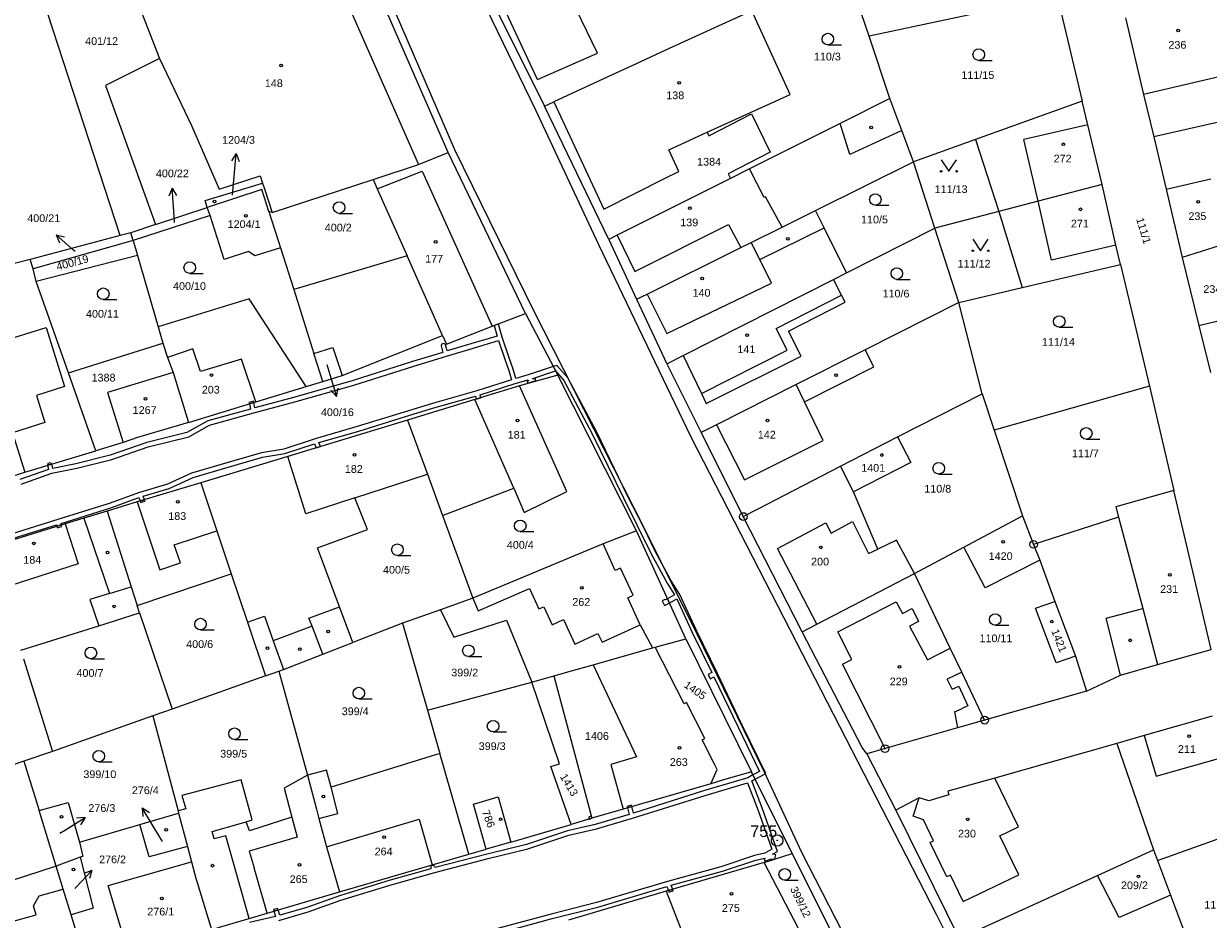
# Model space of a CAD drawing. Header units: metres. Extents: x -747283 to -746243, y -1022515 to -1021544.
# Tile 29 of 43: x -746611 to -746458, y -1022098 to -1021982. Entities that reach past the tile are written whole.
import ezdxf
from ezdxf.enums import TextEntityAlignment as Align

# ---------------------------------------------------------------- set-up
doc = ezdxf.new("R2010")
doc.units = ezdxf.units.M
doc.header["$MEASUREMENT"] = 0
for name, color, linetype in [('1', 251, 'CONTINUOUS'), ('101', 251, 'CONTINUOUS'), ('1016', 251, 'CONTINUOUS'), ('1029', 251, 'CONTINUOUS'), ('105', 251, 'CONTINUOUS'), ('18', 251, 'CONTINUOUS'), ('21800', 251, 'CONTINUOUS'), ('21900', 251, 'CONTINUOUS'), ('23700', 251, 'CONTINUOUS'), ('304', 251, 'CONTINUOUS'), ('314', 251, 'CONTINUOUS'), ('402', 251, 'CONTINUOUS'), ('404', 251, 'CONTINUOUS')]:
    doc.layers.add(name, color=color, linetype=linetype)
doc.styles.add('Arial', font='arial.ttf', dxfattribs={"height": 1})
doc.styles.get("Standard").update_dxf_attribs({"font": 'arial.ttf'})

# ---------------------------------------------------------------- blocks, each defined once
blk = doc.blocks.new('4_02$0')
at = {"layer": '404', "linetype": 'Continuous'}
blk.add_circle((-0.01, 0), 0.175, dxfattribs=at)
blk = doc.blocks.new('1029$2')
at = {"layer": '1029', "color": 0, "linetype": 'Continuous'}
for p, q in [((0, 3), (-0.5, 2)), ((0, 0), (0, 3)), ((0, 3), (0.5, 2))]:
    blk.add_line(p, q, dxfattribs=at)
blk = doc.blocks.new('3_04$4')
at = {"layer": '304', "linetype": 'Continuous'}
blk.add_line((0.01, 0), (1.76, 0), dxfattribs=at)
blk.add_circle((0.01, 0.75), 0.75, dxfattribs=at)
blk = doc.blocks.new('3_14$5')
at = {"layer": '314', "linetype": 'Continuous'}
blk.add_lwpolyline([(-1, 1.5), (0, 0), (1, 1.5)], dxfattribs=at)
for centre in [(-1, 0), (1, 0)]:
    blk.add_circle(centre, 0.1, dxfattribs=at)
blk = doc.blocks.new('$16')
at = {"layer": '1', "linetype": 'Continuous'}
for points in [[(186.335, 3.34), (193.725, 5.36), (199.635, 6.84), (208.575, 9.51), (208.795, 8.98), (209.365, 9.14), (209.155, 9.68), (215.795, 11.5), (220.115, 12.94), (221.275, 13.21), (221.335, 13.1), (221.225, 13.06), (221.315, 12.82), (222.025, 13.07), (222.605, 13.12), (222.715, 13.64), (222.305, 13.71), (222.305, 13.71), (222.935, 14.07), (221.005, 19.59), (219.605, 23.22), (220.035, 23.45), (221.425, 24.19), (218.375, 30.45), (215.115, 37.27), (212.465, 42.66), (210.275, 47.4), (209.135, 49.2), (207.065, 53.06), (205.575, 56.2), (203.505, 60.25), (199.505, 68.49), (195.725, 75.55), (194.335, 77.16), (193.855, 77), (190.735, 75.96), (189.015, 75.45), (188.655, 76.69), (188.175, 78.02), (187.225, 80.84), (186.765, 82.5), (186.185, 82.34), (186.565, 80.95), (183.145, 79.95), (180.105, 79.03), (179.885, 79.84), (179.685, 79.99), (179.375, 79.91), (179.305, 79.68), (179.525, 78.85), (175.605, 77.65), (167.785, 75.17), (160.175, 72.99), (155.145, 71.66), (155.015, 72.34), (154.435, 72.16), (154.565, 71.5), (149.025, 69.96), (146.335, 68.46), (141.105, 67.16), (136.385, 65.51), (131.925, 64.38), (128.935, 63.79), (128.795, 64.36), (128.225, 64.19), (128.355, 63.63), (124.655, 62.34)], [(124.835, 61.76), (128.785, 63.15), (132.065, 63.8), (136.565, 64.93), (141.285, 66.58), (146.555, 67.9), (149.245, 69.4), (154.995, 71), (160.335, 72.41), (167.965, 74.59), (175.785, 77.07), (179.985, 78.36), (183.315, 79.37), (186.745, 80.38), (187.615, 77.82), (188.075, 76.51), (188.075, 76.51), (188.445, 75.28), (183.925, 73.84), (178.185, 72.22), (174.505, 71.1), (168.435, 69.22), (162.945, 67.63), (158.895, 66.3), (155.985, 65.83), (150.775, 64.31), (146.935, 63.16), (143.815, 61.74), (140.175, 60.68), (136.235, 59.24), (129.585, 57.14), (122.955, 55.1)], [(123.135, 54.52), (129.425, 56.46), (129.445, 56.27), (130.025, 56.45), (130.005, 56.64), (136.435, 58.68), (140.085, 60.01), (140.245, 59.55), (140.825, 59.72), (140.655, 60.19), (144.015, 61.18), (147.155, 62.6), (150.955, 63.73), (156.125, 65.25), (159.035, 65.72), (162.865, 66.97), (163.095, 66.45), (163.675, 66.62), (163.445, 67.15), (168.615, 68.64), (174.685, 70.52), (178.345, 71.64), (183.785, 73.17), (183.865, 72.78), (184.445, 72.95), (184.365, 73.35), (188.905, 74.79), (190.615, 75.3), (190.655, 75.17), (190.475, 75.11), (190.555, 74.87), (191.575, 75.21), (191.495, 75.45), (191.225, 75.36), (191.195, 75.48), (194.145, 76.46), (195.225, 75.21), (198.965, 68.21), (202.965, 59.99), (206.525, 52.78), (208.615, 48.9), (209.595, 47.37), (208.995, 47.04), (208.685, 46.87), (208.925, 46.34), (209.265, 46.52), (209.875, 46.84), (211.925, 42.4), (214.445, 37.28), (213.945, 37.02), (214.195, 36.49), (214.705, 36.74), (217.835, 30.19), (220.625, 24.45), (220.625, 24.45), (219.765, 23.99), (219.115, 23.64), (213.365, 21.93), (204.265, 19.04), (204.045, 19.89), (203.475, 19.71), (203.695, 18.87), (199.285, 17.58), (195.715, 16.75), (190.375, 14.98), (185.285, 13.72), (178.555, 11.99), (178.455, 12.17), (178.285, 12.25), (177.985, 12.15), (177.965, 11.83), (172.675, 10.32), (166.105, 8.32), (161.865, 6.79), (158.385, 5.78), (158.155, 6.48), (157.585, 6.32), (157.805, 5.63), (154.435, 4.83)], [(158.265, 5.12), (162.045, 6.21), (166.285, 7.76), (172.835, 9.74), (178.485, 11.35), (185.425, 13.14), (190.535, 14.4), (195.875, 16.17), (199.445, 17), (204.145, 18.37), (213.545, 21.35), (219.045, 22.99), (220.445, 19.39), (222.195, 14.35), (222.195, 14.35), (221.325, 13.84), (219.955, 13.52), (215.615, 12.08), (208.675, 10.17), (199.475, 7.42), (193.565, 5.94), (186.155, 3.92)]]:
    blk.add_lwpolyline(points, dxfattribs=at)
blk = doc.blocks.new('1_01$20')
at = {"layer": '101', "linetype": 'Continuous'}
for radius in [0.75, 0.03]:
    blk.add_circle((0, 0), radius, dxfattribs=at)
blk = doc.blocks.new('1_05$21')
at = {"layer": '105', "linetype": 'Continuous'}
for radius in [0.5, 0.0303]:
    blk.add_circle((0, 0), radius, dxfattribs=at)

msp = doc.modelspace()

# ---------------------------------------------------------------- linework, layer by layer
at = {"layer": '1029'}
for p, q in [((-746584.15, -1022003.79), (-746583.93, -1022001.36)), ((-746591.66, -1022007.34), (-746591.77, -1022005.87)), ((-746604.57, -1022011.12), (-746604.78, -1022010.93)), ((-746571.9, -1022025.76), (-746571.51, -1022027.06)), ((-746606.53, -1022086.61), (-746605.82, -1022086.16)), ((-746593.24, -1022087.69), (-746594.31, -1022085.9)), ((-746604.58, -1022093.8), (-746604.42, -1022093.63))]:
    msp.add_line(p, q, dxfattribs=at)
at = {"layer": '21800'}
for p, q in [((-746570.58, -1021962.45), (-746555.35, -1021997.87)), ((-746544.56, -1021988.79), (-746550.49, -1021976.1)), ((-746569.97, -1021977.23), (-746560.03, -1021999.82)), ((-746544.8, -1021992.77), (-746552.49, -1021976.83)), ((-746536.8, -1021985.36), (-746539.54, -1021979.65)), ((-746544.56, -1021988.79), (-746536.8, -1021985.36)), ((-746593.6, -1021986.04), (-746589.48, -1021994.73)), ((-746453.8, -1021987.89), (-746465.96, -1021990.72)), ((-746536.61, -1022010.25), (-746544.8, -1021992.77)), ((-746504.05, -1021998.51), (-746505.29, -1021994.47)), ((-746473.16, -1021994.66), (-746481.46, -1021996.56)), ((-746589.48, -1021994.73), (-746585.85, -1022003.01)), ((-746497.29, -1021995.4), (-746504.05, -1021998.51)), ((-746479.62, -1022004.59), (-746481.46, -1021996.56)), ((-746555.35, -1021997.87), (-746545.1, -1022018.75)), ((-746565.37, -1022002.96), (-746559.52, -1022000.69)), ((-746559.52, -1022000.69), (-746550.47, -1022020.8)), ((-746515.15, -1022004.1), (-746517.06, -1022000.37)), ((-746585.85, -1022003.01), (-746580.56, -1022001.27)), ((-746580.56, -1022001.27), (-746580.23, -1022002.25)), ((-746463, -1022003.02), (-746457.21, -1022001.67)), ((-746515, -1022004.01), (-746515.15, -1022004.1)), ((-746512.84, -1022007.94), (-746515, -1022004.01)), ((-746477.88, -1022012.23), (-746479.62, -1022004.59)), ((-746531.93, -1022013.7), (-746519.81, -1022007.6)), ((-746519.81, -1022007.6), (-746518.2, -1022010.6)), ((-746515.72, -1022012.16), (-746507.39, -1022008.02)), ((-746534.24, -1022008.99), (-746531.93, -1022013.7)), ((-746515.72, -1022012.16), (-746516.83, -1022009.92)), ((-746524.62, -1022035.2), (-746536.61, -1022010.25)), ((-746469.52, -1022010.28), (-746477.88, -1022012.23)), ((-746556.89, -1022021.99), (-746561.48, -1022011.68)), ((-746514.2, -1022015.2), (-746515.72, -1022012.16)), ((-746527.8, -1022021.74), (-746514.2, -1022015.2)), ((-746530.34, -1022016.63), (-746527.8, -1022021.74)), ((-746513.59, -1022021.12), (-746505.12, -1022016.78)), ((-746545.1, -1022018.75), (-746530.8, -1022046.85)), ((-746458.77, -1022020.72), (-746452.94, -1022019.3)), ((-746512.19, -1022023.93), (-746513.59, -1022021.12)), ((-746589.28, -1022023.72), (-746592.57, -1022024.85)), ((-746588.27, -1022026.69), (-746589.28, -1022023.72)), ((-746582.99, -1022025.09), (-746588.27, -1022026.69)), ((-746581.13, -1022030.64), (-746582.99, -1022025.09)), ((-746523.3, -1022029.54), (-746512.19, -1022023.93)), ((-746500.93, -1022026.09), (-746502.07, -1022023.88)), ((-746509.93, -1022030.6), (-746500.93, -1022026.09)), ((-746509.93, -1022030.6), (-746511, -1022028.38)), ((-746547.64, -1022041.83), (-746552.69, -1022030.33)), ((-746507.49, -1022035.65), (-746509.93, -1022030.6)), ((-746521.33, -1022033.59), (-746517.73, -1022040.75)), ((-746503.75, -1022075.89), (-746524.62, -1022035.2)), ((-746517.73, -1022040.75), (-746507.49, -1022035.65)), ((-746574.61, -1022045.14), (-746576.96, -1022037.72)), ((-746596.5, -1022043.61), (-746593.57, -1022052.44)), ((-746568.26, -1022043.08), (-746574.61, -1022045.14)), ((-746605.85, -1022046.45), (-746604.17, -1022051.64)), ((-746603.43, -1022045.71), (-746600.09, -1022055.51)), ((-746530.8, -1022046.85), (-746523.91, -1022060.75)), ((-746513.42, -1022049.65), (-746507.15, -1022046.34)), ((-746507.15, -1022046.34), (-746506.49, -1022047.65)), ((-746506.49, -1022047.65), (-746503.71, -1022046.16)), ((-746503.71, -1022046.16), (-746501.63, -1022050.31)), ((-746469.19, -1022045.6), (-746466.05, -1022057.44)), ((-746591.7, -1022049.2), (-746586.17, -1022047.35)), ((-746590.89, -1022051.51), (-746591.7, -1022049.2)), ((-746534.48, -1022052.52), (-746536.06, -1022049.06)), ((-746508.31, -1022059.49), (-746513.42, -1022049.65)), ((-746501.63, -1022050.31), (-746500.43, -1022049.74)), ((-746593.57, -1022052.44), (-746590.89, -1022051.51)), ((-746604.17, -1022051.64), (-746614.12, -1022054.83)), ((-746533.8, -1022052.2), (-746534.48, -1022052.52)), ((-746532.18, -1022055.73), (-746533.8, -1022052.2)), ((-746600.09, -1022055.51), (-746602.67, -1022056.3)), ((-746600.09, -1022055.51), (-746597.27, -1022054.64)), ((-746552.96, -1022056.09), (-746552.25, -1022057.73)), ((-746552.25, -1022057.73), (-746545.61, -1022054.87)), ((-746545.61, -1022054.87), (-746544.4, -1022057.51)), ((-746532.86, -1022056.05), (-746532.18, -1022055.73)), ((-746531.25, -1022059.56), (-746532.86, -1022056.05)), ((-746602.67, -1022056.3), (-746601.5, -1022059.69)), ((-746574.22, -1022058.72), (-746570.26, -1022057.24)), ((-746544.4, -1022057.51), (-746543.77, -1022057.21)), ((-746543.77, -1022057.21), (-746542.68, -1022059.58)), ((-746505.62, -1022060.46), (-746498.05, -1022056.56)), ((-746498.05, -1022056.56), (-746497.23, -1022058.11)), ((-746497.23, -1022058.11), (-746495.97, -1022057.45)), ((-746495.97, -1022057.45), (-746495.12, -1022059.14)), ((-746470.8, -1022058.68), (-746466.05, -1022057.44)), ((-746466.05, -1022057.44), (-746464.12, -1022064.73)), ((-746582.2, -1022059.23), (-746579.99, -1022058.45)), ((-746579.99, -1022058.45), (-746578.85, -1022061.66)), ((-746573.81, -1022059.76), (-746574.22, -1022058.72)), ((-746542.68, -1022059.58), (-746541.18, -1022058.89)), ((-746541.18, -1022058.89), (-746539.72, -1022062.07)), ((-746495.12, -1022059.14), (-746496.32, -1022059.75)), ((-746468.92, -1022066.09), (-746470.8, -1022058.68)), ((-746573.81, -1022059.76), (-746578.85, -1022061.66)), ((-746572.4, -1022063.36), (-746573.81, -1022059.76)), ((-746539.72, -1022062.07), (-746536.73, -1022060.7)), ((-746536.73, -1022060.7), (-746536.2, -1022061.83)), ((-746536.2, -1022061.83), (-746531.25, -1022059.56)), ((-746531.25, -1022059.56), (-746529.66, -1022062.57)), ((-746523.91, -1022060.75), (-746515.22, -1022078.56)), ((-746503.8, -1022064.07), (-746505.62, -1022060.46)), ((-746496.32, -1022059.75), (-746493.97, -1022064.11)), ((-746578.85, -1022061.66), (-746577.53, -1022065.35)), ((-746493.97, -1022064.11), (-746491.02, -1022062.61)), ((-746505, -1022064.66), (-746503.8, -1022064.07)), ((-746499.48, -1022075.64), (-746505, -1022064.66)), ((-746489.53, -1022065.73), (-746491.4, -1022066.62)), ((-746490.76, -1022067.93), (-746491.4, -1022066.62)), ((-746490.76, -1022067.93), (-746489.92, -1022067.55)), ((-746489.92, -1022067.55), (-746488.72, -1022070.1)), ((-746490.48, -1022070.86), (-746489.54, -1022070.45)), ((-746490.48, -1022070.86), (-746490.07, -1022072.95)), ((-746488.72, -1022070.1), (-746489.54, -1022070.45)), ((-746465.87, -1022073.94), (-746464.31, -1022079.21)), ((-746492.8, -1022097.18), (-746503.75, -1022075.89)), ((-746464.31, -1022079.21), (-746455.42, -1022076.69)), ((-746515.22, -1022078.56), (-746510.32, -1022089.07)), ((-746570.46, -1022084.05), (-746571.35, -1022080.65)), ((-746482.16, -1022085.79), (-746485.24, -1022079.45)), ((-746495.83, -1022084.4), (-746495.07, -1022082.03)), ((-746586.77, -1022086.41), (-746582.38, -1022085.13)), ((-746576.44, -1022084.52), (-746575.75, -1022087.14)), ((-746572.92, -1022084.69), (-746570.46, -1022084.05)), ((-746571.96, -1022088.37), (-746559.94, -1022084.8)), ((-746559.94, -1022084.8), (-746558.23, -1022090.71)), ((-746494.49, -1022084.89), (-746495.83, -1022084.4)), ((-746493.18, -1022087.59), (-746494.49, -1022084.89)), ((-746586.52, -1022087.36), (-746586.77, -1022086.41)), ((-746484.59, -1022086.97), (-746482.16, -1022085.79)), ((-746585, -1022086.97), (-746586.52, -1022087.36)), ((-746581.99, -1022097.68), (-746585, -1022086.97)), ((-746575.75, -1022087.14), (-746581.99, -1022088.95)), ((-746493.63, -1022087.81), (-746493.18, -1022087.59)), ((-746491.45, -1022092.3), (-746493.63, -1022087.81)), ((-746482.14, -1022092), (-746484.59, -1022086.97)), ((-746581.99, -1022088.95), (-746581.35, -1022091.13)), ((-746510.32, -1022089.07), (-746502.62, -1022104.1)), ((-746600.26, -1022093.42), (-746589.45, -1022090.33)), ((-746579.63, -1022096.98), (-746581.35, -1022091.13)), ((-746491, -1022092.08), (-746491.45, -1022092.3)), ((-746489.33, -1022095.5), (-746491, -1022092.08)), ((-746489.33, -1022095.5), (-746482.14, -1022092)), ((-746609.22, -1022094.76), (-746606.11, -1022093.89)), ((-746597.59, -1022102.37), (-746600.26, -1022093.42)), ((-746527.87, -1022094.16), (-746525.25, -1022100.94)), ((-746609.94, -1022096.04), (-746609.22, -1022094.76)), ((-746609.63, -1022097.2), (-746609.94, -1022096.04)), ((-746617.56, -1022099.4), (-746609.63, -1022097.2)), ((-746483.19, -1022116.32), (-746492.8, -1022097.18))]:
    msp.add_line(p, q, dxfattribs=at)
msp.add_lwpolyline([(-746621.99, -1022025.19), (-746608.3, -1022020.98), (-746605.94, -1022028.61), (-746609.58, -1022029.79), (-746608.48, -1022033.32), (-746612.68, -1022034.65), (-746611.08, -1022039.75)], dxfattribs=at)
at = {"layer": '21900'}
for p, q in [((-746556.18, -1021998.27), (-746571.58, -1021962.83)), ((-746598.7, -1022009.03), (-746609.34, -1021976.37)), ((-746477.15, -1021977.95), (-746501.56, -1021983.17)), ((-746477.15, -1021977.95), (-746473.89, -1021991.59)), ((-746498.84, -1021991.24), (-746501.56, -1021983.17)), ((-746473.89, -1021991.59), (-746487.76, -1021996.58)), ((-746543.68, -1021992.25), (-746542.45, -1021991.68)), ((-746535.33, -1022009.54), (-746543.68, -1021992.25)), ((-746516.82, -1021993.23), (-746514.39, -1021998.23)), ((-746454.05, -1021993.81), (-746464.62, -1021996.24)), ((-746527.54, -1021997.9), (-746522.56, -1021995.63)), ((-746487.76, -1021996.58), (-746495.78, -1021999.47)), ((-746487.76, -1021996.58), (-746484.73, -1022005.92)), ((-746546.14, -1022019.17), (-746556.18, -1021998.27)), ((-746526.24, -1022000.74), (-746527.54, -1021997.9)), ((-746508.5, -1022005.78), (-746495.78, -1021999.47)), ((-746493.01, -1022008.08), (-746495.78, -1021999.47)), ((-746578.99, -1022006.04), (-746565.91, -1022001.75)), ((-746594.14, -1022007.61), (-746587.41, -1022005.38)), ((-746587.05, -1022006.44), (-746587.41, -1022005.38)), ((-746587.05, -1022006.44), (-746597.03, -1022009.69)), ((-746578.99, -1022006.04), (-746579.43, -1022005.92)), ((-746579.43, -1022005.92), (-746577.9, -1022010.61)), ((-746484.73, -1022005.92), (-746493.01, -1022008.08)), ((-746484.73, -1022005.92), (-746481.7, -1022015.77)), ((-746594.14, -1022007.61), (-746597.33, -1022008.66)), ((-746504.48, -1022013.88), (-746493.01, -1022008.08)), ((-746489.9, -1022017.74), (-746493.01, -1022008.08)), ((-746598.7, -1022009.03), (-746610.37, -1022012.13)), ((-746597.03, -1022009.69), (-746610.02, -1022013.36)), ((-746597.33, -1022008.66), (-746598.7, -1022009.03)), ((-746597.03, -1022009.69), (-746597.33, -1022008.66)), ((-746597.03, -1022009.69), (-746596.47, -1022011.63)), ((-746535.33, -1022009.54), (-746531.71, -1022017.31)), ((-746577.9, -1022010.61), (-746576.2, -1022016.02)), ((-746610.37, -1022012.13), (-746624.89, -1022015.82)), ((-746610.02, -1022013.36), (-746610.37, -1022012.13)), ((-746596.47, -1022011.63), (-746609.59, -1022014.98)), ((-746596.47, -1022011.63), (-746593.79, -1022020.88)), ((-746481.7, -1022015.77), (-746468.93, -1022012.8)), ((-746468.93, -1022012.8), (-746465.18, -1022028.59)), ((-746609.59, -1022014.98), (-746610.02, -1022013.36)), ((-746506.18, -1022014.74), (-746504.48, -1022013.88)), ((-746605.4, -1022026.87), (-746609.59, -1022014.98)), ((-746576.2, -1022016.02), (-746573.57, -1022024.34)), ((-746525.66, -1022024.59), (-746506.18, -1022014.74)), ((-746489.9, -1022017.74), (-746481.7, -1022015.77)), ((-746531.71, -1022017.31), (-746527.81, -1022025.68)), ((-746546.14, -1022019.17), (-746541.94, -1022027.14)), ((-746486.88, -1022029.56), (-746489.9, -1022017.74)), ((-746593.79, -1022020.88), (-746593.16, -1022023.02)), ((-746605.4, -1022026.87), (-746593.16, -1022023.02)), ((-746572.44, -1022027.99), (-746573.57, -1022024.34)), ((-746527.81, -1022025.68), (-746525.66, -1022024.59)), ((-746601.85, -1022036.96), (-746605.4, -1022026.87)), ((-746591.83, -1022026.79), (-746589.86, -1022033.29)), ((-746527.81, -1022025.68), (-746523.35, -1022034.61)), ((-746574.6, -1022028.65), (-746572.44, -1022027.99)), ((-746572.44, -1022027.99), (-746569.92, -1022027.2)), ((-746541.94, -1022027.14), (-746546.92, -1022028.55)), ((-746531.74, -1022047.35), (-746541.94, -1022027.14)), ((-746497.85, -1022035.18), (-746486.88, -1022029.56)), ((-746486.88, -1022029.56), (-746485.32, -1022034.3)), ((-746465.18, -1022028.59), (-746485.32, -1022034.3)), ((-746465.18, -1022028.59), (-746462.01, -1022042.13)), ((-746561.42, -1022033), (-746558.84, -1022040.03)), ((-746485.32, -1022034.3), (-746481.66, -1022045.43)), ((-746598.34, -1022035.88), (-746601.85, -1022036.96)), ((-746505.25, -1022038.98), (-746497.85, -1022035.18)), ((-746503.57, -1022042.31), (-746505.25, -1022038.98)), ((-746558.84, -1022040.03), (-746556.88, -1022045.39)), ((-746457.16, -1022062.76), (-746462.01, -1022042.13)), ((-746556.88, -1022045.39), (-746552.96, -1022056.09)), ((-746510.22, -1022060.48), (-746517.87, -1022045.51)), ((-746489.24, -1022049.48), (-746481.66, -1022045.43)), ((-746481.66, -1022045.43), (-746480.21, -1022049.13)), ((-746525.32, -1022061.37), (-746531.74, -1022047.35)), ((-746495.66, -1022052.91), (-746489.24, -1022049.48)), ((-746480.21, -1022049.13), (-746479.4, -1022051.19)), ((-746479.4, -1022051.19), (-746477.47, -1022056.54)), ((-746596.5, -1022057.06), (-746584.3, -1022052.95)), ((-746552.96, -1022056.09), (-746557.16, -1022057.6)), ((-746596.19, -1022058.02), (-746596.5, -1022057.06)), ((-746557.16, -1022057.6), (-746562.09, -1022059.37)), ((-746477.47, -1022056.54), (-746474.77, -1022063.64)), ((-746596.19, -1022058.02), (-746591.98, -1022070.5)), ((-746562.09, -1022059.37), (-746568.53, -1022061.87)), ((-746562.09, -1022059.37), (-746558.85, -1022070.63)), ((-746529.29, -1022062.46), (-746525.32, -1022061.37)), ((-746474.77, -1022063.64), (-746473.36, -1022068.16)), ((-746611.26, -1022063.99), (-746607.51, -1022076.01)), ((-746579.88, -1022066.2), (-746591.98, -1022070.5)), ((-746579.88, -1022066.2), (-746578.13, -1022065.58)), ((-746578.13, -1022065.58), (-746574.39, -1022079.08)), ((-746545.3, -1022067.03), (-746542.47, -1022066.2)), ((-746542.47, -1022066.2), (-746537.5, -1022084.68)), ((-746558.85, -1022070.63), (-746545.3, -1022067.03)), ((-746473.36, -1022068.16), (-746486.56, -1022071.94)), ((-746594.48, -1022071.38), (-746607.51, -1022076.01)), ((-746591.98, -1022070.5), (-746594.48, -1022071.38)), ((-746594.48, -1022071.38), (-746591.21, -1022083.71)), ((-746558.85, -1022070.63), (-746557.23, -1022076.27)), ((-746607.51, -1022076.01), (-746611.2, -1022077.26)), ((-746469.42, -1022074.95), (-746464.66, -1022088.78)), ((-746611.2, -1022077.26), (-746616.92, -1022079.2)), ((-746611.2, -1022077.26), (-746609.24, -1022083.66)), ((-746553.47, -1022089.35), (-746557.23, -1022076.27)), ((-746501.85, -1022076.32), (-746498.08, -1022083.63)), ((-746511.54, -1022089.24), (-746516.81, -1022078.65)), ((-746522.09, -1022080.19), (-746533.45, -1022083.49)), ((-746607.02, -1022090.9), (-746609.24, -1022083.66)), ((-746591.21, -1022083.71), (-746591.13, -1022084.02)), ((-746533.45, -1022083.49), (-746537.5, -1022084.68)), ((-746498.08, -1022083.63), (-746489.87, -1022100.3)), ((-746596.15, -1022085.47), (-746591.13, -1022084.02)), ((-746591.13, -1022084.02), (-746589.98, -1022088.34)), ((-746537.5, -1022084.68), (-746540.21, -1022085.48)), ((-746604.01, -1022087.77), (-746596.15, -1022085.47)), ((-746548.02, -1022087.76), (-746540.21, -1022085.48)), ((-746464.14, -1022090.16), (-746452.43, -1022085.94)), ((-746589.98, -1022088.34), (-746589.45, -1022090.33)), ((-746548.02, -1022087.76), (-746551.21, -1022088.69)), ((-746603.91, -1022089.72), (-746607.02, -1022090.9)), ((-746553.47, -1022089.35), (-746551.21, -1022088.69)), ((-746515.16, -1022090.4), (-746511.54, -1022089.24)), ((-746505.33, -1022101.56), (-746511.54, -1022089.24)), ((-746471.91, -1022092.09), (-746464.66, -1022088.78)), ((-746464.66, -1022088.78), (-746464.14, -1022090.16)), ((-746464.14, -1022090.16), (-746462.44, -1022094.66)), ((-746489.87, -1022100.3), (-746471.91, -1022092.09)), ((-746462.44, -1022094.66), (-746458.79, -1022104.35)), ((-746603, -1022104), (-746605.09, -1022097.2))]:
    msp.add_line(p, q, dxfattribs=at)
for points in [[(-746598.65, -1021972.46), (-746595.81, -1021980.37), (-746593.6, -1021986.04), (-746600.6, -1021989.56), (-746594.14, -1022007.61)], [(-746501.56, -1021983.17), (-746503.09, -1021978.62), (-746504.82, -1021974.43)], [(-746551.47, -1021976.52), (-746545.21, -1021989.1), (-746543.68, -1021992.25)], [(-746516.75, -1021979.87), (-746527.95, -1021984.99), (-746531.87, -1021986.8), (-746534.87, -1021988.18), (-746542.45, -1021991.68)], [(-746522.56, -1021995.63), (-746511.8, -1021990.71), (-746516.75, -1021979.87)], [(-746468.28, -1021980.79), (-746468.24, -1021980.94), (-746465.96, -1021990.72), (-746464.62, -1021996.24)], [(-746498.84, -1021991.24), (-746505.29, -1021994.47), (-746517.06, -1022000.37), (-746519.53, -1022001.61)], [(-746495.78, -1021999.47), (-746497.29, -1021995.4), (-746498.84, -1021991.24)], [(-746471.33, -1022002.42), (-746473.16, -1021994.66), (-746473.89, -1021991.59)], [(-746542.45, -1021991.68), (-746535.95, -1022005.61), (-746528.02, -1022001.59), (-746526.24, -1022000.74)], [(-746522.56, -1021995.63), (-746522.33, -1021996.09), (-746516.82, -1021993.23)], [(-746464.62, -1021996.24), (-746463, -1022003.02), (-746460.93, -1022011.88)], [(-746565.91, -1022001.75), (-746560.03, -1021999.82), (-746556.18, -1021998.27)], [(-746514.39, -1021998.23), (-746519.82, -1022001.03), (-746519.53, -1022001.61)], [(-746587.41, -1022005.38), (-746587.69, -1022004.5), (-746580.23, -1022002.25), (-746580, -1022002.98), (-746578.99, -1022006.04)], [(-746565.91, -1022001.75), (-746565.37, -1022002.96), (-746561.48, -1022011.68), (-746576.2, -1022016.02)], [(-746519.53, -1022001.61), (-746534.24, -1022008.99), (-746535.33, -1022009.54)], [(-746579.43, -1022005.92), (-746580.34, -1022003.04), (-746587.41, -1022005.38)], [(-746471.33, -1022002.42), (-746479.62, -1022004.59), (-746484.73, -1022005.92)], [(-746468.93, -1022012.8), (-746469.52, -1022010.28), (-746471.33, -1022002.42)], [(-746577.9, -1022010.61), (-746581.25, -1022011.68), (-746582.06, -1022011.12), (-746585.2, -1022012.16), (-746587.05, -1022006.44)], [(-746531.71, -1022017.31), (-746530.34, -1022016.63), (-746518.2, -1022010.6), (-746516.83, -1022009.92), (-746512.84, -1022007.94), (-746508.5, -1022005.78)], [(-746504.48, -1022013.88), (-746507.39, -1022008.02), (-746508.5, -1022005.78)], [(-746451.68, -1022008.92), (-746455.2, -1022010.05), (-746460.93, -1022011.88)], [(-746460.93, -1022011.88), (-746458.77, -1022020.72), (-746457.27, -1022026.83)], [(-746525.66, -1022024.59), (-746523.3, -1022029.54), (-746522.68, -1022030.84), (-746510.36, -1022024.7), (-746512, -1022021.45), (-746504.66, -1022017.66), (-746505.12, -1022016.78), (-746506.18, -1022014.74)], [(-746574.6, -1022028.65), (-746581.98, -1022017.26), (-746593.79, -1022020.88)], [(-746569.92, -1022027.2), (-746556.89, -1022021.99), (-746556.38, -1022023.12), (-746550.47, -1022020.8), (-746546.14, -1022019.17)], [(-746489.9, -1022017.74), (-746502.07, -1022023.88), (-746511, -1022028.38), (-746521.33, -1022033.59), (-746523.35, -1022034.61)], [(-746593.16, -1022023.02), (-746592.57, -1022024.85), (-746591.83, -1022026.79)], [(-746573.57, -1022024.34), (-746571.13, -1022023.58), (-746569.92, -1022027.2)], [(-746591.83, -1022026.79), (-746600.34, -1022029.41), (-746598.34, -1022035.88)], [(-746589.86, -1022033.29), (-746581.13, -1022030.64), (-746574.6, -1022028.65)], [(-746546.92, -1022028.55), (-746552.69, -1022030.33), (-746561.42, -1022033)], [(-746556.88, -1022045.39), (-746547.64, -1022041.83), (-746546.29, -1022044.97), (-746540.75, -1022042.28), (-746546.92, -1022028.55)], [(-746561.42, -1022033), (-746576.96, -1022037.72), (-746588.24, -1022041.14)], [(-746589.86, -1022033.29), (-746596.46, -1022035.27), (-746598.34, -1022035.88)], [(-746523.35, -1022034.61), (-746518.56, -1022044.17), (-746517.87, -1022045.51)], [(-746497.85, -1022035.18), (-746496.14, -1022038.5), (-746503.57, -1022042.31)], [(-746616.87, -1022041.55), (-746611.08, -1022039.75), (-746601.85, -1022036.96)], [(-746517.87, -1022045.51), (-746515.93, -1022044.5), (-746505.25, -1022038.98)], [(-746568.53, -1022061.87), (-746570.26, -1022057.24), (-746573.12, -1022049.56), (-746566.62, -1022047.18), (-746568.26, -1022043.08), (-746558.84, -1022040.03)], [(-746588.24, -1022041.14), (-746596.5, -1022043.61), (-746600.41, -1022044.81)], [(-746588.24, -1022041.14), (-746586.17, -1022047.35), (-746584.3, -1022052.95)], [(-746495.66, -1022052.91), (-746497.98, -1022048.56), (-746500.43, -1022049.74), (-746503.57, -1022042.31)], [(-746462.01, -1022042.13), (-746469.55, -1022044.25), (-746469.19, -1022045.6), (-746480.21, -1022049.13)], [(-746600.41, -1022044.81), (-746603.43, -1022045.71), (-746605.85, -1022046.45), (-746615.78, -1022049.52)], [(-746600.41, -1022044.81), (-746597.27, -1022054.64), (-746596.5, -1022057.06)], [(-746531.74, -1022047.35), (-746536.06, -1022049.06), (-746552.96, -1022056.09)], [(-746479.4, -1022051.19), (-746486.48, -1022054.78), (-746489.24, -1022049.48)], [(-746584.3, -1022052.95), (-746582.2, -1022059.23), (-746579.88, -1022066.2)], [(-746510.22, -1022060.48), (-746508.31, -1022059.49), (-746495.66, -1022052.91)], [(-746486.56, -1022071.94), (-746489.53, -1022065.73), (-746491.02, -1022062.61), (-746495.66, -1022052.91)], [(-746557.16, -1022057.6), (-746555.43, -1022061.18), (-746548.59, -1022058.96), (-746545.3, -1022067.03)], [(-746474.77, -1022063.64), (-746477.29, -1022064.48), (-746479.94, -1022057.39), (-746477.47, -1022056.54)], [(-746611.61, -1022062.87), (-746601.5, -1022059.69), (-746596.19, -1022058.02)], [(-746501.85, -1022076.32), (-746502.43, -1022075.49), (-746510.22, -1022060.48)], [(-746578.13, -1022065.58), (-746577.53, -1022065.35), (-746572.4, -1022063.36), (-746568.53, -1022061.87)], [(-746525.32, -1022061.37), (-746518.62, -1022074.99), (-746516.81, -1022078.65)], [(-746537.33, -1022064.74), (-746529.66, -1022062.57), (-746529.29, -1022062.46)], [(-746522.09, -1022080.19), (-746521.26, -1022078.34), (-746521.61, -1022077.66), (-746523.21, -1022074.5), (-746522.87, -1022074.33), (-746525.22, -1022069.66), (-746525.56, -1022069.82), (-746529.29, -1022062.46)], [(-746473.36, -1022068.16), (-746468.92, -1022066.09), (-746464.12, -1022064.73), (-746457.16, -1022062.76)], [(-746542.47, -1022066.2), (-746540.16, -1022065.54), (-746537.33, -1022064.74)], [(-746537.33, -1022064.74), (-746531.72, -1022076.7), (-746535.07, -1022077.68), (-746533.45, -1022083.49)], [(-746540.21, -1022085.48), (-746542.86, -1022077.95), (-746541.71, -1022077.59), (-746545.3, -1022067.03)], [(-746457.02, -1022071.41), (-746465.87, -1022073.94), (-746469.42, -1022074.95)], [(-746486.56, -1022071.94), (-746490.07, -1022072.95), (-746499.48, -1022075.64), (-746501.85, -1022076.32)], [(-746469.42, -1022074.95), (-746485.24, -1022079.45), (-746491.32, -1022081.17), (-746491.19, -1022081.64), (-746493.82, -1022082.42), (-746495.07, -1022082.03), (-746498.08, -1022083.63)], [(-746557.23, -1022076.27), (-746571.35, -1022080.65), (-746571.93, -1022078.43), (-746574.39, -1022079.08)], [(-746574.39, -1022079.08), (-746577.42, -1022080.79), (-746576.44, -1022084.52), (-746581.93, -1022086.29), (-746582.38, -1022085.13), (-746581.57, -1022084.89)], [(-746574.39, -1022079.08), (-746573.24, -1022083.49), (-746572.92, -1022084.69), (-746571.96, -1022088.37), (-746570.24, -1022094.22)], [(-746516.81, -1022078.65), (-746520.55, -1022079.74), (-746522.09, -1022080.19)], [(-746581.57, -1022084.89), (-746583.03, -1022079.69), (-746590.72, -1022081.73)], [(-746590.72, -1022081.73), (-746590.18, -1022083.44), (-746591.21, -1022083.71)], [(-746551.21, -1022088.69), (-746552.88, -1022082.83), (-746549.66, -1022081.89), (-746548.02, -1022087.76)], [(-746609.24, -1022083.66), (-746605.47, -1022082.63), (-746604.01, -1022087.77)], [(-746589.98, -1022088.34), (-746594.95, -1022089.68), (-746596.15, -1022085.47)], [(-746604.01, -1022087.77), (-746603.57, -1022089.62), (-746603.91, -1022089.72)], [(-746603.91, -1022089.72), (-746602.21, -1022096.34), (-746605.09, -1022097.2)], [(-746570.24, -1022094.22), (-746558.23, -1022090.71), (-746553.47, -1022089.35)], [(-746607.02, -1022090.9), (-746616.86, -1022094.08), (-746617.31, -1022094.02), (-746623.76, -1022095.97)], [(-746605.09, -1022097.2), (-746606.11, -1022093.89), (-746607.02, -1022090.9)], [(-746589.45, -1022090.33), (-746588.84, -1022092.62), (-746588.73, -1022093.02), (-746586.88, -1022099.13)], [(-746515.16, -1022090.4), (-746527.87, -1022094.16), (-746540.53, -1022097.91)], [(-746526.27, -1022108.57), (-746526.74, -1022107.09), (-746527.8, -1022107.43), (-746528.05, -1022106.67), (-746516.17, -1022102.7), (-746510.11, -1022100.14), (-746515.16, -1022090.4)], [(-746462.44, -1022094.66), (-746469.11, -1022097.54), (-746471.91, -1022092.09)], [(-746586.88, -1022099.13), (-746581.99, -1022097.68), (-746579.63, -1022096.98), (-746570.24, -1022094.22)]]:
    msp.add_lwpolyline(points, dxfattribs=at)
at = {"layer": '23700'}
for points in [[(-746582, -1022030.7), (-746581.94, -1022030.89), (-746581.36, -1022030.71), (-746581.42, -1022030.52), (-746582, -1022030.7)], [(-746608.15, -1022038.86), (-746607.58, -1022038.69), (-746607.77, -1022038.54), (-746608.08, -1022038.63), (-746608.15, -1022038.86)], [(-746595.55, -1022043.33), (-746596.13, -1022043.5), (-746596.07, -1022043.69), (-746595.49, -1022043.52), (-746595.55, -1022043.33)], [(-746606.93, -1022046.78), (-746606.87, -1022046.97), (-746606.29, -1022046.79), (-746606.35, -1022046.6), (-746606.93, -1022046.78)], [(-746527.45, -1022056.71), (-746527.69, -1022056.18), (-746527.94, -1022056.32), (-746528.07, -1022056.26), (-746528.41, -1022056.44), (-746528.09, -1022057.05), (-746527.75, -1022056.87), (-746527.45, -1022056.71)], [(-746532.9, -1022083.34), (-746532.33, -1022083.16), (-746532.37, -1022082.99), (-746532.95, -1022083.15), (-746532.9, -1022083.34)], [(-746537.9, -1022084.48), (-746537.84, -1022084.72), (-746537.96, -1022084.82), (-746537.5, -1022084.68), (-746537.58, -1022084.4), (-746537.9, -1022084.48)], [(-746527.58, -1022094.07), (-746527.53, -1022094.26), (-746526.96, -1022094.1), (-746527.01, -1022093.91), (-746527.58, -1022094.07)], [(-746578.79, -1022096.73), (-746578.22, -1022096.57), (-746578.27, -1022096.38), (-746578.84, -1022096.54), (-746578.79, -1022096.73)]]:
    msp.add_lwpolyline(points, close=True, dxfattribs=at)

# ---------------------------------------------------------------- block references
at = {"layer": '101'}
msp.add_blockref('1_01$20', (-746513.47, -1022087.56), dxfattribs=at)
at = {"layer": '1029'}
for p, rotation in [((-746583.93, -1022001.36), 355), ((-746591.77, -1022005.87), 4), ((-746604.78, -1022010.93), 48), ((-746571.51, -1022027.06), 197), ((-746594.31, -1022085.9), 30.99999999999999), ((-746605.82, -1022086.16), 302), ((-746604.42, -1022093.63), 317.0000000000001)]:
    msp.add_blockref('1029$2', p, dxfattribs=dict(at, rotation=rotation))
at = {"layer": '105'}
for p in [(-746517.87, -1022045.51), (-746480.21, -1022049.13), (-746486.56, -1022071.94), (-746499.48, -1022075.64)]:
    msp.add_blockref('1_05$21', p, dxfattribs=at)
at = {"layer": '23700'}
msp.add_blockref('$16', (-746736.38, -1022103.05), dxfattribs=at)
at = {"layer": '304'}
for p in [(-746506.91, -1021984.28), (-746487.34, -1021986.3), (-746500.75, -1022005.1), (-746570.32, -1022006.15), (-746589.7, -1022013.95), (-746497.96, -1022014.72), (-746600.91, -1022017.34), (-746476.88, -1022020.94), (-746473.39, -1022035.46), (-746492.53, -1022040), (-746546.82, -1022047.46), (-746562.76, -1022050.57), (-746588.3, -1022060.22), (-746485.2, -1022059.62), (-746553.55, -1022063.68), (-746602.52, -1022063.97), (-746567.76, -1022069.18), (-746583.89, -1022074.45), (-746550.34, -1022073.47), (-746601.5, -1022077.37), (-746512.5, -1022092.71)]:
    msp.add_blockref('3_04$4', p, dxfattribs=at)
at = {"layer": '314'}
for p in [(-746491.2, -1022000.69), (-746487.09, -1022011.01)]:
    msp.add_blockref('3_14$5', p, dxfattribs=at)
at = {"layer": '402', "rotation": 305}
msp.add_blockref('4_02$0', (-746501.28, -1021995.02), dxfattribs=at)
at = {"layer": '402'}
for p in [(-746512.07, -1022009.46), (-746505.83, -1022027.15), (-746600.33, -1022050.18), (-746599.5, -1022057.17), (-746571.72, -1022060.44), (-746467.68, -1022061.58), (-746579.59, -1022062.6), (-746575.41, -1022062.74), (-746572.34, -1022081.84), (-746586.73, -1022090.83)]:
    msp.add_blockref('4_02$0', p, dxfattribs=at)
at = {"layer": '404'}
for p in [(-746461.45, -1021982.43), (-746577.83, -1021986.95), (-746526.18, -1021989.2), (-746476.34, -1021997.19), (-746586.45, -1022004.6), (-746524.79, -1022005.48), (-746458.86, -1022004.66), (-746582.4, -1022006.46), (-746474.1, -1022005.63), (-746557.77, -1022009.84), (-746523.19, -1022014.62), (-746517.37, -1022021.95), (-746586.86, -1022027.14), (-746595.41, -1022030.23), (-746547.17, -1022033.04), (-746514.72, -1022033.03), (-746568.3, -1022037.49), (-746499.87, -1022037.52), (-746591.21, -1022043.6), (-746609.91, -1022048.99), (-746507.8, -1022049.51), (-746484.14, -1022048.8), (-746462.52, -1022053.08), (-746538.79, -1022054.75), (-746477.85, -1022059.15), (-746497.61, -1022065.02), (-746460.02, -1022074.01), (-746526.14, -1022075.53), (-746606.33, -1022084.48), (-746549.34, -1022084.81), (-746488.75, -1022084.82), (-746592.75, -1022086.19), (-746564.44, -1022087.14), (-746604.76, -1022091.33), (-746575.45, -1022090.73), (-746466.6, -1022092.22), (-746519.38, -1022094.48), (-746593.29, -1022095.08)]:
    msp.add_blockref('4_02$0', p, dxfattribs=at)

# ---------------------------------------------------------------- texts
at = {"layer": '1016'}
msp.add_text('755', height=1.5, dxfattribs=at).set_placement((-746513.47, -1022087.56), align=Align.BOTTOM_RIGHT)
at = {"layer": '18', "style": 'Arial'}
for s, p in [('401/12', (-746601.12, -1021984.59)), ('111/15', (-746487.44, -1021989)), ('148', (-746578.78, -1021990.06)), ('1384', (-746522.31, -1022000.25)), ('111/14', (-746476.98, -1022023.64)), ('1388', (-746600.87, -1022028.28)), ('203', (-746586.96, -1022029.84)), ('1267', (-746595.54, -1022032.49)), ('1401', (-746501.02, -1022039.99)), ('110/8', (-746492.64, -1022042.7)), ('184', (-746610.11, -1022051.93)), ('1420', (-746484.48, -1022051.45)), ('110/11', (-746485.09, -1022062.12)), ('229', (-746497.71, -1022067.72)), ('1406', (-746536.86, -1022074.8)), ('276/4', (-746595.45, -1022081.84)), ('276/3', (-746601.09, -1022084.15)), ('276/2', (-746599.7, -1022090.82)), ('209/2', (-746467.12, -1022094.18)), ('276/1', (-746593.45, -1022097.59))]:
    msp.add_text(s, height=1, dxfattribs=at).set_placement(p, align=Align.BOTTOM_CENTER)
for s, p in [('236', (-746461.55, -1021984.28)), ('110/3', (-746506.96, -1021985.8)), ('138', (-746526.7, -1021990.83)), ('1204/3', (-746583.36, -1021996.62)), ('272', (-746476.44, -1021999.04)), ('400/22', (-746591.94, -1022000.97)), ('400/21', (-746608.63, -1022006.78)), ('139', (-746524.89, -1022007.33)), ('110/5', (-746500.85, -1022006.95)), ('271', (-746474.2, -1022007.48)), ('235', (-746458.96, -1022006.51)), ('400/2', (-746570.42, -1022008)), ('177', (-746557.98, -1022012.05)), ('400/10', (-746589.72, -1022015.59)), ('140', (-746523.29, -1022016.47)), ('110/6', (-746498.06, -1022016.57)), ('234', (-746457.02, -1022015.98)), ('400/11', (-746601.01, -1022019.19)), ('141', (-746517.47, -1022023.8)), ('400/16', (-746570.53, -1022031.97)), ('181', (-746547.27, -1022034.89)), ('142', (-746514.82, -1022034.88)), ('111/7', (-746473.49, -1022037.31)), ('182', (-746568.4, -1022039.34)), ('183', (-746591.31, -1022045.45)), ('400/4', (-746546.8, -1022049.19)), ('200', (-746507.91, -1022051.36)), ('400/5', (-746562.86, -1022052.42)), ('231', (-746462.62, -1022054.93)), ('262', (-746538.89, -1022056.6)), ('400/6', (-746588.4, -1022062.07)), ('400/7', (-746602.63, -1022065.82)), ('399/2', (-746554.01, -1022065.76)), ('399/4', (-746568.22, -1022070.79)), ('399/5', (-746583.99, -1022076.3)), ('399/3', (-746550.45, -1022075.32)), ('211', (-746460.32, -1022075.69)), ('263', (-746526.24, -1022077.38)), ('399/10', (-746601.35, -1022078.96)), ('230', (-746488.85, -1022086.67)), ('264', (-746564.54, -1022088.99)), ('265', (-746575.56, -1022092.58)), ('275', (-746519.48, -1022096.33)), ('111/3', (-746456.31, -1022095.91))]:
    msp.add_text(s, height=1, dxfattribs=at).set_placement(p, align=Align.MIDDLE_CENTER)
for s, p in [('111/13', (-746493.05, -1022003.82)), ('1204/1', (-746584.77, -1022008.35)), ('111/12', (-746490.07, -1022013.49))]:
    msp.add_text(s, height=1, dxfattribs=at).set_placement(p, align=Align.BOTTOM_LEFT)
for s, rotation, p in [('111/1', 287, (-746466.69, -1022008.64)), ('1421', 292, (-746477.64, -1022061.92)), ('1405', 325, (-746524.56, -1022068.72)), ('1413', 301, (-746541.16, -1022080.75)), ('786', 291, (-746551.68, -1022085.03))]:
    msp.add_text(s, height=1, rotation=rotation, dxfattribs=at).set_placement(p, align=Align.BOTTOM_CENTER)
for s, rotation, p in [('400/19', 15, (-746606.77, -1022013.87)), ('399/12', 296, (-746512.09, -1022093.97))]:
    msp.add_text(s, height=1, rotation=rotation, dxfattribs=at).set_placement(p, align=Align.BOTTOM_LEFT)

doc.saveas('drawing.dxf')
